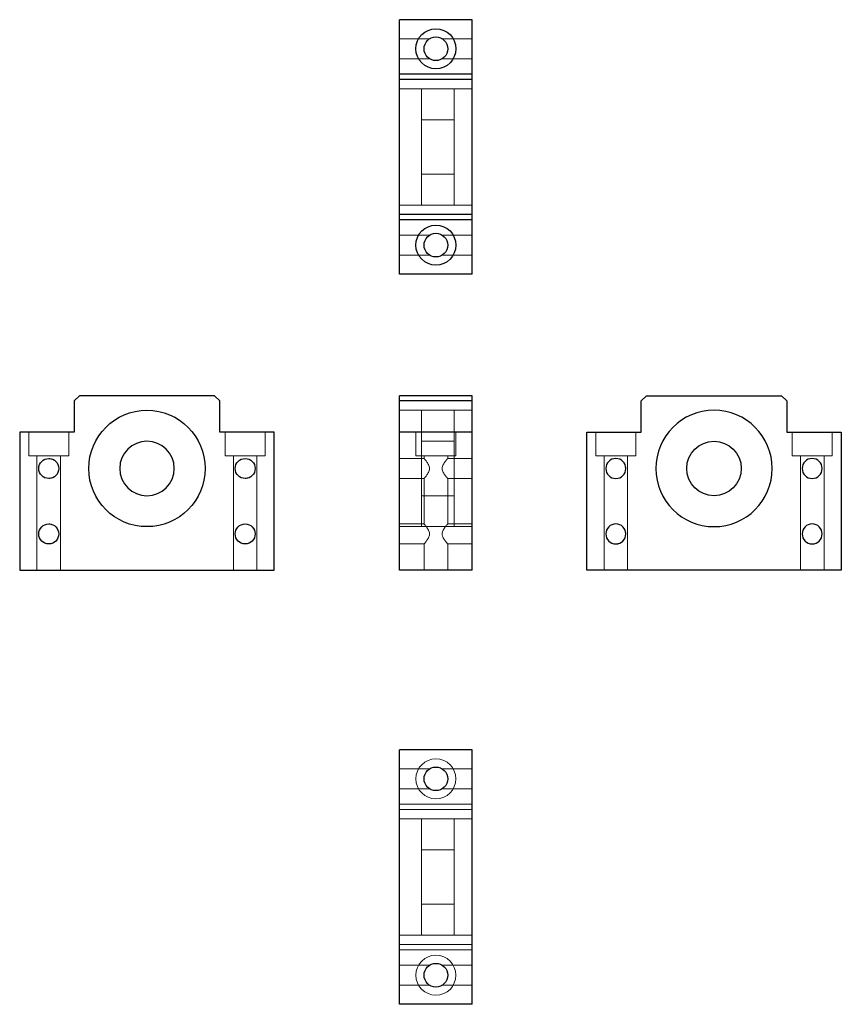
# Model space of a CAD drawing. Header units: millimetres. Extents: x 3895 to 4121, y 6676 to 6947.
import ezdxf
from ezdxf.lldxf.tags import DXFTag

# ---------------------------------------------------------------- set-up
doc = ezdxf.new("R2010")
doc.units = ezdxf.units.MM
doc.layers.add('1', color=7, linetype='CONTINUOUS', true_color=0xffffff)
tags = doc.linetypes.add('DASHED', pattern=[25.72, 12.86, -12.86]).pattern_tags.tags
tags[6:7] = [DXFTag(74, 4), DXFTag(75, 0), DXFTag(340, '0'), DXFTag(46, 0.0), DXFTag(50, 0.0), DXFTag(44, 0.0), DXFTag(45, 0.0)]
tags[4:5] = [DXFTag(74, 4), DXFTag(75, 0), DXFTag(340, '0'), DXFTag(46, 0.0), DXFTag(50, 0.0), DXFTag(44, 0.0), DXFTag(45, 0.0)]

msp = doc.modelspace()

# ---------------------------------------------------------------- linework, layer by layer
at = {"layer": '1', "color": 7, "linetype": 'Continuous'}
for p, q in [((3999.66, 6931.83), (3999.66, 6946.83)), ((4019.66, 6946.83), (3999.66, 6946.83)), ((4019.66, 6931.83), (4019.66, 6946.83)), ((3999.66, 6930.41), (3999.66, 6931.83)), ((4019.66, 6931.83), (3999.66, 6931.83)), ((4019.66, 6930.41), (4019.66, 6931.83)), ((3999.66, 6893.24), (3999.66, 6930.41)), ((4019.66, 6930.41), (3999.66, 6930.41)), ((4019.66, 6893.24), (4019.66, 6930.41)), ((4019.66, 6893.24), (3999.66, 6893.24)), ((3999.66, 6891.83), (3999.66, 6893.24)), ((4019.66, 6891.83), (3999.66, 6891.83)), ((3999.66, 6876.83), (3999.66, 6891.83)), ((4019.66, 6891.83), (4019.66, 6893.24)), ((4019.66, 6876.83), (4019.66, 6891.83)), ((4019.66, 6876.83), (3999.66, 6876.83)), ((3911.63, 6843.41), (3910.21, 6841.99)), ((3948.8, 6843.41), (3911.63, 6843.41)), ((3950.21, 6841.99), (3948.8, 6843.41)), ((4019.66, 6843.41), (3999.66, 6843.41)), ((3999.66, 6841.99), (3999.66, 6843.41)), ((4019.66, 6841.99), (4019.66, 6843.41)), ((4066.14, 6841.99), (4067.56, 6843.41)), ((4067.56, 6843.41), (4104.73, 6843.41)), ((4104.73, 6843.41), (4106.14, 6841.99)), ((3910.21, 6841.99), (3910.21, 6833.41)), ((3950.21, 6833.41), (3950.21, 6841.99)), ((4019.66, 6841.99), (3999.66, 6841.99)), ((3999.66, 6833.41), (3999.66, 6841.99)), ((4019.66, 6833.41), (4019.66, 6841.99)), ((4066.14, 6833.41), (4066.14, 6841.99)), ((4106.14, 6841.99), (4106.14, 6833.41)), ((3910.21, 6833.41), (3895.21, 6833.41)), ((3895.21, 6833.41), (3895.21, 6795.41)), ((3965.21, 6833.41), (3950.21, 6833.41)), ((3965.21, 6795.41), (3965.21, 6833.41)), ((4019.66, 6833.41), (3999.66, 6833.41)), ((3999.66, 6795.41), (3999.66, 6833.41)), ((4019.66, 6795.41), (4019.66, 6833.41)), ((4051.14, 6795.41), (4051.14, 6833.41)), ((4051.14, 6833.41), (4066.14, 6833.41)), ((4106.14, 6833.41), (4121.14, 6833.41)), ((4121.14, 6833.41), (4121.14, 6795.41)), ((3895.21, 6795.41), (3965.21, 6795.41)), ((4019.66, 6795.41), (3999.66, 6795.41)), ((4121.14, 6795.41), (4051.14, 6795.41)), ((4019.66, 6746.06), (3999.66, 6746.06)), ((3999.66, 6676.06), (3999.66, 6746.06)), ((4019.66, 6676.06), (4019.66, 6746.06)), ((4019.66, 6676.06), (3999.66, 6676.06))]:
    msp.add_line(p, q, dxfattribs=at)
at = {"layer": '1', "color": 8, "linetype": 'DASHED', "lineweight": 5}
for p, q in [((4008.13, 6941.58), (3999.66, 6941.58)), ((4019.66, 6941.58), (4011.19, 6941.58)), ((3999.66, 6936.08), (4008.13, 6936.08)), ((4011.19, 6936.08), (4019.66, 6936.08)), ((4005.66, 6927.83), (3999.66, 6927.83)), ((4014.66, 6927.83), (4005.66, 6927.83)), ((4005.66, 6911.83), (4005.66, 6927.83)), ((4019.66, 6927.83), (4014.66, 6927.83)), ((4014.66, 6911.83), (4014.66, 6927.83)), ((4014.66, 6919.33), (4005.66, 6919.33)), ((4005.66, 6895.83), (4005.66, 6911.83)), ((4014.66, 6895.83), (4014.66, 6911.83)), ((4005.66, 6904.33), (4014.66, 6904.33)), ((3999.66, 6895.83), (4005.66, 6895.83)), ((4005.66, 6895.83), (4014.66, 6895.83)), ((4014.66, 6895.83), (4019.66, 6895.83)), ((4008.13, 6887.58), (3999.66, 6887.58)), ((4019.66, 6887.58), (4011.19, 6887.58)), ((3999.66, 6882.08), (4008.13, 6882.08)), ((4011.19, 6882.08), (4019.66, 6882.08)), ((4005.66, 6839.41), (3999.66, 6839.41)), ((4014.66, 6839.41), (4005.66, 6839.41)), ((4005.66, 6839.41), (4005.66, 6807.41)), ((4019.66, 6839.41), (4014.66, 6839.41)), ((4014.66, 6839.41), (4014.66, 6807.41)), ((3897.71, 6833.41), (3897.71, 6826.91)), ((3908.71, 6826.91), (3908.71, 6833.41)), ((3951.71, 6833.41), (3951.71, 6826.91)), ((3962.71, 6826.91), (3962.71, 6833.41)), ((4004.16, 6833.41), (4004.16, 6826.91)), ((4015.16, 6826.91), (4015.16, 6833.41)), ((4053.64, 6833.41), (4053.64, 6826.91)), ((4064.64, 6826.91), (4064.64, 6833.41)), ((4107.64, 6833.41), (4107.64, 6826.91)), ((4118.64, 6826.91), (4118.64, 6833.41)), ((4014.66, 6830.91), (4005.66, 6830.91)), ((3903.21, 6826.91), (3897.71, 6826.91)), ((3899.96, 6826.91), (3899.96, 6795.41)), ((3908.71, 6826.91), (3903.21, 6826.91)), ((3906.46, 6795.41), (3906.46, 6826.91)), ((3957.21, 6826.91), (3951.71, 6826.91)), ((3953.96, 6826.91), (3953.96, 6795.41)), ((3962.71, 6826.91), (3957.21, 6826.91)), ((3960.46, 6795.41), (3960.46, 6826.91)), ((4004.16, 6826.91), (4015.16, 6826.91)), ((4006.41, 6826.91), (4006.41, 6826.16)), ((4012.91, 6826.16), (4012.91, 6826.91)), ((4053.64, 6826.91), (4064.64, 6826.91)), ((4055.89, 6826.91), (4055.89, 6795.41)), ((4062.39, 6795.41), (4062.39, 6826.91)), ((4107.64, 6826.91), (4118.64, 6826.91)), ((4109.89, 6826.91), (4109.89, 6795.41)), ((4116.39, 6795.41), (4116.39, 6826.91)), ((4006.41, 6826.16), (3999.66, 6826.16)), ((4019.66, 6826.16), (4012.91, 6826.16)), ((3999.66, 6820.66), (4006.41, 6820.66)), ((4006.41, 6820.66), (4006.41, 6808.16)), ((4012.91, 6808.16), (4012.91, 6820.66)), ((4012.91, 6820.66), (4019.66, 6820.66)), ((4005.66, 6815.91), (4014.66, 6815.91)), ((4006.41, 6808.16), (3999.66, 6808.16)), ((3999.66, 6807.41), (4005.66, 6807.41)), ((4005.66, 6807.41), (4014.66, 6807.41)), ((4019.66, 6808.16), (4012.91, 6808.16)), ((4014.66, 6807.41), (4019.66, 6807.41)), ((3999.66, 6802.66), (4006.41, 6802.66)), ((4006.41, 6802.66), (4006.41, 6795.41)), ((4012.91, 6795.41), (4012.91, 6802.66)), ((4012.91, 6802.66), (4019.66, 6802.66)), ((4008.13, 6740.81), (3999.66, 6740.81)), ((4019.66, 6740.81), (4011.19, 6740.81)), ((3999.66, 6735.31), (4008.13, 6735.31)), ((4011.19, 6735.31), (4019.66, 6735.31)), ((4019.66, 6731.06), (3999.66, 6731.06)), ((4019.66, 6729.64), (3999.66, 6729.64)), ((4005.66, 6727.06), (3999.66, 6727.06)), ((4014.66, 6727.06), (4005.66, 6727.06)), ((4005.66, 6727.06), (4005.66, 6695.06)), ((4019.66, 6727.06), (4014.66, 6727.06)), ((4014.66, 6727.06), (4014.66, 6695.06)), ((4014.66, 6718.56), (4005.66, 6718.56)), ((4005.66, 6703.56), (4014.66, 6703.56)), ((3999.66, 6695.06), (4005.66, 6695.06)), ((4005.66, 6695.06), (4014.66, 6695.06)), ((4014.66, 6695.06), (4019.66, 6695.06)), ((4019.66, 6692.47), (3999.66, 6692.47)), ((4019.66, 6691.06), (3999.66, 6691.06)), ((4008.13, 6686.81), (3999.66, 6686.81)), ((4019.66, 6686.81), (4011.19, 6686.81)), ((3999.66, 6681.31), (4008.13, 6681.31)), ((4011.19, 6681.31), (4019.66, 6681.31))]:
    msp.add_line(p, q, dxfattribs=at)
at = {"layer": '1', "color": 7, "linetype": 'Continuous'}
for centre, radius in [((4009.66, 6938.83), 5.5), ((4009.66, 6938.83), 3.25), ((4009.66, 6884.83), 5.5), ((4009.66, 6884.83), 3.25), ((3930.21, 6823.41), 16), ((4086.14, 6823.41), 7.5), ((3903.21, 6823.41), 2.75), ((3957.21, 6823.41), 2.75), ((3903.21, 6805.41), 2.75), ((3957.21, 6805.41), 2.75), ((4009.66, 6738.06), 3.25), ((4009.66, 6684.06), 3.25)]:
    msp.add_circle(centre, radius, dxfattribs=at)
at = {"layer": '1', "color": 7, "linetype": 'Continuous', "extrusion": (-6.12303e-17, -1.22461e-16, -1)}
for centre, radius in [((-4086.14, 6823.41), 16), ((-4059.14, 6823.41), 2.75), ((-4113.14, 6823.41), 2.75), ((-4059.14, 6805.41), 2.75), ((-4113.14, 6805.41), 2.75)]:
    msp.add_circle(centre, radius, dxfattribs=at)
at = {"layer": '1', "color": 7, "linetype": 'Continuous', "extrusion": (6.12303e-17, 1.22461e-16, -1)}
msp.add_circle((-3930.21, 6823.41), 7.5, dxfattribs=at)
at = {"layer": '1', "color": 8, "linetype": 'DASHED', "lineweight": 5, "extrusion": (0, 0, -1)}
for centre in [(-4009.66, 6738.06), (-4009.66, 6684.06)]:
    msp.add_circle(centre, 5.5, dxfattribs=at)
at = {"layer": '1', "color": 8, "linetype": 'DASHED', "lineweight": 5}
for points, knots in [([(3903.99, 6826.04), (3903.92, 6826.06), (3903.86, 6826.08), (3903.6, 6826.14), (3903.41, 6826.16), (3903.21, 6826.16)], [0, 0, 0, 0, 0.27352, 0.27352, 1, 1, 1, 1]), ([(3954.58, 6824.2), (3954.56, 6824.13), (3954.54, 6824.05), (3954.48, 6823.8), (3954.46, 6823.6), (3954.46, 6823.41)], [0, 0, 0, 0, 0.297753, 0.297753, 1, 1, 1, 1]), ([(4006.41, 6826.16), (4006.41, 6826.16), (4006.41, 6826.16), (4006.41, 6826.16), (4006.43, 6826.14), (4006.49, 6826.06), (4006.54, 6826), (4006.66, 6825.85), (4006.74, 6825.76), (4006.9, 6825.56), (4006.98, 6825.45), (4007.16, 6825.21), (4007.26, 6825.07), (4007.44, 6824.79), (4007.54, 6824.64), (4007.7, 6824.32), (4007.78, 6824.15), (4007.89, 6823.79), (4007.93, 6823.6), (4007.93, 6823.21), (4007.89, 6823.02), (4007.78, 6822.65), (4007.7, 6822.49), (4007.53, 6822.17), (4007.44, 6822.02), (4007.26, 6821.74), (4007.16, 6821.61), (4006.98, 6821.36), (4006.9, 6821.25), (4006.74, 6821.05), (4006.66, 6820.96), (4006.54, 6820.81), (4006.49, 6820.76), (4006.43, 6820.68), (4006.41, 6820.66), (4006.41, 6820.66)], [0, 0, 0, 0, 0.000016, 0.000016, 0.062517, 0.062517, 0.125018, 0.125018, 0.187519, 0.187519, 0.250019, 0.250019, 0.31252, 0.31252, 0.375021, 0.375021, 0.437521, 0.437521, 0.500022, 0.500022, 0.562523, 0.562523, 0.625024, 0.625024, 0.687524, 0.687524, 0.750025, 0.750025, 0.812526, 0.812526, 0.875027, 0.875027, 0.937527, 0.937527, 1, 1, 1, 1]), ([(4012.91, 6820.66), (4012.91, 6820.66), (4012.91, 6820.66), (4012.91, 6820.66), (4012.89, 6820.68), (4012.83, 6820.76), (4012.78, 6820.82), (4012.66, 6820.96), (4012.58, 6821.05), (4012.42, 6821.25), (4012.34, 6821.36), (4012.16, 6821.61), (4012.06, 6821.74), (4011.88, 6822.02), (4011.78, 6822.17), (4011.62, 6822.49), (4011.54, 6822.66), (4011.43, 6823.02), (4011.39, 6823.22), (4011.39, 6823.61), (4011.43, 6823.8), (4011.54, 6824.16), (4011.62, 6824.33), (4011.79, 6824.65), (4011.88, 6824.8), (4012.06, 6825.08), (4012.16, 6825.21), (4012.34, 6825.45), (4012.42, 6825.56), (4012.58, 6825.76), (4012.66, 6825.85), (4012.78, 6826), (4012.83, 6826.06), (4012.89, 6826.14), (4012.91, 6826.16), (4012.91, 6826.16)], [0, 0, 0, 0, 0.000016, 0.000016, 0.062517, 0.062517, 0.125018, 0.125018, 0.187519, 0.187519, 0.250019, 0.250019, 0.31252, 0.31252, 0.375021, 0.375021, 0.437521, 0.437521, 0.500022, 0.500022, 0.562523, 0.562523, 0.625024, 0.625024, 0.687524, 0.687524, 0.750025, 0.750025, 0.812526, 0.812526, 0.875027, 0.875027, 0.937527, 0.937527, 1, 1, 1, 1]), ([(4061.89, 6823.41), (4061.89, 6823.6), (4061.87, 6823.79), (4061.82, 6824.03), (4061.81, 6824.09), (4061.79, 6824.15)], [0, 0, 0, 0, 0.75643, 0.75643, 1, 1, 1, 1]), ([(3903.22, 6820.66), (3903.41, 6820.66), (3903.6, 6820.68), (3903.92, 6820.75), (3904.06, 6820.79), (3904.19, 6820.84)], [0, 0, 0, 0, 0.574547, 0.574547, 1, 1, 1, 1]), ([(3957.21, 6820.66), (3957.41, 6820.66), (3957.6, 6820.68), (3957.92, 6820.75), (3958.06, 6820.79), (3958.19, 6820.84)], [0, 0, 0, 0, 0.574382, 0.574382, 1, 1, 1, 1]), ([(4059.15, 6820.66), (4059.15, 6820.66), (4059.15, 6820.66), (4059.34, 6820.66), (4059.53, 6820.68), (4059.78, 6820.73), (4059.84, 6820.74), (4059.89, 6820.76)], [0, 0, 0, 0, 0.000377, 0.000377, 0.75595, 0.75595, 1, 1, 1, 1]), ([(3903.99, 6808.04), (3903.92, 6808.06), (3903.86, 6808.08), (3903.6, 6808.14), (3903.41, 6808.16), (3903.21, 6808.16)], [0, 0, 0, 0, 0.27352, 0.27352, 1, 1, 1, 1]), ([(4006.41, 6808.16), (4006.41, 6808.16), (4006.41, 6808.16), (4006.41, 6808.16), (4006.43, 6808.14), (4006.49, 6808.06), (4006.54, 6808), (4006.66, 6807.85), (4006.74, 6807.76), (4006.9, 6807.56), (4006.98, 6807.45), (4007.16, 6807.21), (4007.26, 6807.07), (4007.44, 6806.79), (4007.54, 6806.64), (4007.7, 6806.32), (4007.78, 6806.15), (4007.89, 6805.79), (4007.93, 6805.6), (4007.93, 6805.21), (4007.89, 6805.02), (4007.78, 6804.65), (4007.7, 6804.49), (4007.53, 6804.17), (4007.44, 6804.02), (4007.26, 6803.74), (4007.16, 6803.61), (4006.98, 6803.36), (4006.9, 6803.25), (4006.74, 6803.05), (4006.66, 6802.96), (4006.54, 6802.81), (4006.49, 6802.76), (4006.43, 6802.68), (4006.41, 6802.66), (4006.41, 6802.66), (4006.41, 6802.66), (4006.42, 6802.67)], [0, 0, 0, 0, 0.000016, 0.000016, 0.06065, 0.06065, 0.121285, 0.121285, 0.181919, 0.181919, 0.242554, 0.242554, 0.303188, 0.303188, 0.363823, 0.363823, 0.424457, 0.424457, 0.485092, 0.485092, 0.545726, 0.545726, 0.606361, 0.606361, 0.666995, 0.666995, 0.72763, 0.72763, 0.788264, 0.788264, 0.848899, 0.848899, 0.909533, 0.909533, 0.970168, 0.970168, 1, 1, 1, 1]), ([(4012.91, 6802.66), (4012.91, 6802.66), (4012.91, 6802.66), (4012.91, 6802.66), (4012.89, 6802.68), (4012.83, 6802.76), (4012.78, 6802.82), (4012.66, 6802.96), (4012.58, 6803.05), (4012.42, 6803.25), (4012.34, 6803.36), (4012.16, 6803.61), (4012.06, 6803.74), (4011.88, 6804.02), (4011.78, 6804.17), (4011.62, 6804.49), (4011.54, 6804.66), (4011.43, 6805.02), (4011.39, 6805.22), (4011.39, 6805.61), (4011.43, 6805.8), (4011.54, 6806.16), (4011.62, 6806.33), (4011.79, 6806.65), (4011.88, 6806.8), (4012.06, 6807.08), (4012.16, 6807.21), (4012.34, 6807.45), (4012.42, 6807.56), (4012.58, 6807.76), (4012.66, 6807.85), (4012.78, 6808), (4012.83, 6808.06), (4012.89, 6808.14), (4012.91, 6808.16), (4012.91, 6808.16), (4012.91, 6808.15), (4012.9, 6808.14)], [0, 0, 0, 0, 0.000016, 0.000016, 0.06065, 0.06065, 0.121285, 0.121285, 0.181919, 0.181919, 0.242554, 0.242554, 0.303188, 0.303188, 0.363823, 0.363823, 0.424457, 0.424457, 0.485092, 0.485092, 0.545726, 0.545726, 0.606361, 0.606361, 0.666995, 0.666995, 0.72763, 0.72763, 0.788264, 0.788264, 0.848899, 0.848899, 0.909533, 0.909533, 0.970168, 0.970168, 1, 1, 1, 1]), ([(3954.58, 6806.2), (3954.56, 6806.13), (3954.54, 6806.05), (3954.48, 6805.8), (3954.46, 6805.6), (3954.46, 6805.41)], [0, 0, 0, 0, 0.297753, 0.297753, 1, 1, 1, 1]), ([(4061.89, 6805.41), (4061.89, 6805.6), (4061.87, 6805.79), (4061.82, 6806.03), (4061.81, 6806.09), (4061.79, 6806.15)], [0, 0, 0, 0, 0.75643, 0.75643, 1, 1, 1, 1]), ([(3903.22, 6802.66), (3903.41, 6802.66), (3903.6, 6802.68), (3903.92, 6802.75), (3904.06, 6802.79), (3904.19, 6802.84)], [0, 0, 0, 0, 0.574547, 0.574547, 1, 1, 1, 1]), ([(3957.21, 6802.66), (3957.41, 6802.66), (3957.6, 6802.68), (3957.92, 6802.75), (3958.06, 6802.79), (3958.19, 6802.84)], [0, 0, 0, 0, 0.574382, 0.574382, 1, 1, 1, 1]), ([(4059.15, 6802.66), (4059.15, 6802.66), (4059.15, 6802.66), (4059.34, 6802.66), (4059.53, 6802.68), (4059.78, 6802.73), (4059.84, 6802.74), (4059.89, 6802.76)], [0, 0, 0, 0, 0.000377, 0.000377, 0.75595, 0.75595, 1, 1, 1, 1])]:
    msp.add_open_spline(points, degree=3, knots=knots, dxfattribs=at)
for points in [[(4061.88, 6823.15), (4061.89, 6823.24), (4061.89, 6823.32), (4061.89, 6823.41)], [(4061.88, 6805.15), (4061.89, 6805.24), (4061.89, 6805.32), (4061.89, 6805.41)]]:
    msp.add_open_spline(points, degree=3, dxfattribs=at)

doc.saveas('drawing.dxf')
